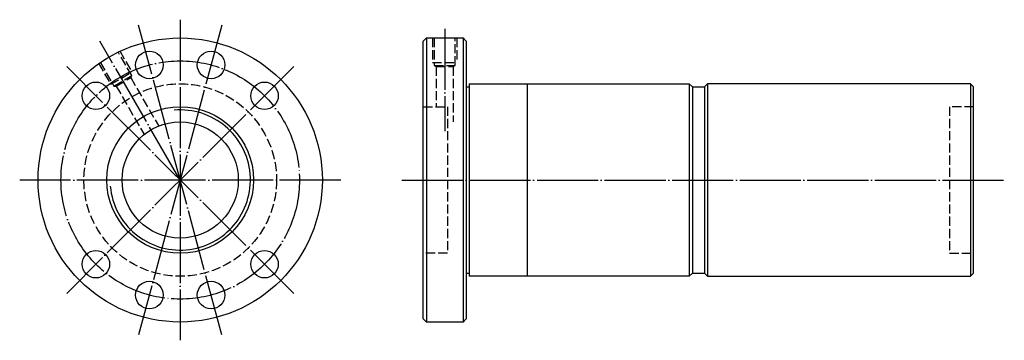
# Model space of a CAD drawing. Header units: millimetres. Extents: x -31 to 291, y 148 to 252.
import ezdxf

# ---------------------------------------------------------------- set-up
doc = ezdxf.new("R2010")
doc.units = ezdxf.units.MM
for name, pattern in [('CENTER', [22, 20, -1, 0, -1]), ('DASHED', [4, 3, -1]), ('THIN', [200000, 200000, 0])]:
    doc.linetypes.add(name, pattern=pattern)
doc.layers.add('NT', color=7, linetype='Continuous')

msp = doc.modelspace()

# ---------------------------------------------------------------- linework, layer by layer
at = {"layer": 'NT', "color": 3, "linetype": 'CENTER'}
for p, q in [((21.5, 252.5), (21.5, 147.5)), ((35.09, 250.71), (7.91, 149.29)), ((35.09, 149.29), (7.91, 250.71)), ((108, 249.5), (108, 216)), ((21.5, 200), (-4.75, 245.47)), ((58.62, 237.12), (-15.62, 162.88)), ((58.62, 162.88), (-15.62, 237.12)), ((74, 200), (-31, 200)), ((94, 200), (291.03, 200))]:
    msp.add_line(p, q, dxfattribs=at)
at = {"layer": 'NT', "color": 16, "linetype": 'Continuous'}
for p, q in [((101, 245.5), (102, 246.5)), ((101, 154.5), (101, 245.5)), ((102, 246.5), (114, 246.5)), ((102, 246.5), (102, 153.5)), ((114, 246.5), (115, 245.5)), ((114, 246.5), (114, 153.5)), ((115, 245.5), (115, 154.5)), ((115, 230.5), (116, 230.5)), ((116, 231.5), (116, 168.5)), ((116, 231.5), (188, 231.5)), ((135, 231.5), (135, 168.5)), ((188, 231.5), (189, 230.5)), ((188, 231.5), (188, 168.5)), ((189, 230.5), (189, 169.5)), ((189, 230.5), (193, 230.5)), ((194, 231.5), (193, 230.5)), ((193, 230.5), (193, 169.5)), ((280, 231.5), (194, 231.5)), ((194, 231.5), (194, 168.5)), ((280, 231.5), (280, 168.5)), ((280, 231.5), (281, 230.5)), ((281, 169.5), (281, 230.5)), ((115, 169.5), (116, 169.5)), ((188, 168.5), (116, 168.5)), ((189, 169.5), (188, 168.5)), ((189, 169.5), (193, 169.5)), ((193, 169.5), (194, 168.5)), ((194, 168.5), (280, 168.5)), ((280, 168.5), (281, 169.5)), ((102, 153.5), (101, 154.5)), ((114, 153.5), (102, 153.5)), ((115, 154.5), (114, 153.5))]:
    msp.add_line(p, q, dxfattribs=at)
at = {"layer": 'NT', "color": 1, "linetype": 'DASHED'}
for p, q in [((104, 246.5), (104, 238.5)), ((112, 246.5), (112, 238.5)), ((1.71, 242.27), (5.71, 235.34)), ((104, 238.5), (112, 238.5)), ((-5.21, 238.27), (-1.21, 231.34)), ((-1.21, 231.34), (5.71, 235.34)), ((104.6, 237.5), (111.4, 237.5)), ((105.25, 237.12), (105.25, 224)), ((110.75, 237.12), (110.75, 219)), ((-0.19, 230.78), (5.69, 234.18)), ((5.32, 233.53), (14.38, 217.83)), ((0.56, 230.78), (9.62, 215.08)), ((101, 224), (108.88, 224)), ((108.88, 224), (108.88, 176)), ((281, 224), (273.12, 224)), ((273.12, 224), (273.12, 176)), ((108.88, 176), (101, 176)), ((273.12, 176), (281, 176))]:
    msp.add_line(p, q, dxfattribs=at)
for points in [[(104.6, 246.5), (104.6, 237.5), (105.25, 237.12), (110.75, 237.12), (111.4, 237.5), (111.4, 246.5)], [(-4.69, 238.57), (-0.19, 230.78), (0.56, 230.78), (5.32, 233.53), (5.69, 234.18), (1.19, 241.97)]]:
    msp.add_lwpolyline(points, dxfattribs=at)
at = {"layer": 'NT', "color": 16, "linetype": 'Continuous'}
for centre, radius in [((21.5, 200), 46.5), ((11.41, 237.67), 4.5), ((31.59, 237.67), 4.5), ((-6.08, 227.58), 4.5), ((49.08, 227.58), 4.5), ((21.5, 200), 24), ((21.5, 200), 19), ((-6.08, 172.42), 4.5), ((49.08, 172.42), 4.5), ((11.41, 162.33), 4.5), ((31.59, 162.33), 4.5)]:
    msp.add_circle(centre, radius, dxfattribs=at)
at = {"layer": 'NT', "color": 3, "linetype": 'CENTER'}
msp.add_circle((21.5, 200), 39, dxfattribs=at)
at = {"layer": 'NT', "color": 1, "linetype": 'DASHED'}
msp.add_circle((21.5, 200), 31.5, dxfattribs=at)
at = {"layer": 'NT', "color": 5, "linetype": 'THIN'}
msp.add_arc((21.5, 200), 22.95, 185, 95, dxfattribs=at)

doc.saveas('drawing.dxf')
